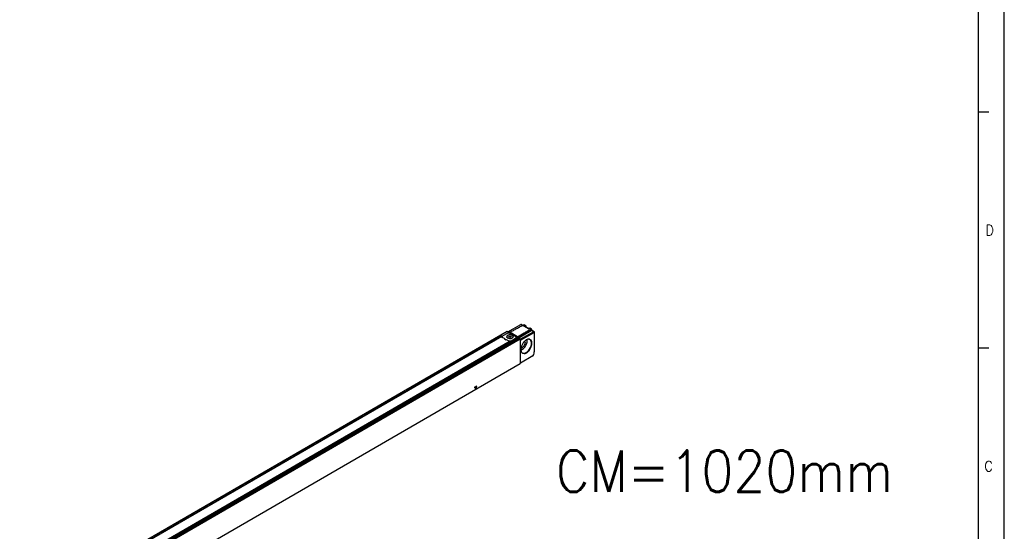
# Model space of a CAD drawing. Header units: millimetres. Extents: x -500 to 1397, y -592 to 328.
# Tile 9 of 15: x -96 to 94, y 14 to 113. Entities that reach past the tile are written whole.
import ezdxf

# ---------------------------------------------------------------- set-up
doc = ezdxf.new("R2010")
doc.units = ezdxf.units.MM
doc.layers.add('1', color=7, linetype='Continuous')
doc.styles.add('CONVERTER_11', font='txt.shx', dxfattribs={"width": 0.9})

# ---------------------------------------------------------------- blocks, each defined once
blk = doc.blocks.new('REGLA_S_CM-1240__11', base_point=(-812.41, -232.3))
at = {"color": 7, "linetype": 'Continuous'}
for p, q in [((-6.89, 263.1), (5.73, 270.15)), ((6.22, 270.19), (7.56, 269.41)), ((10.07, 269.18), (8.86, 269.88)), ((9.01, 268.5), (9.08, 268.47)), ((13.21, 266.08), (9.08, 268.47)), ((10.34, 267.74), (10.34, 268.64)), ((14.01, 266.53), (13.11, 266.03)), ((15.81, 265.86), (14.6, 266.56)), ((-798.93, -194.17), (-7.68, 263.79)), ((-12.82, 258.76), (-789.55, -190.79)), ((-12.86, 258.55), (-12.85, 258.67)), ((-12.79, 258.71), (-12.79, 258.23)), ((-12.44, 258.09), (-12.62, 257.99)), ((-12.44, 257.84), (-12.44, 258.22)), ((-10.21, 256.53), (-12.28, 257.73)), ((-7.61, 261.5), (-11.85, 259.04)), ((-7.89, 258.2), (-7.89, 258.37)), ((-7.53, 263.74), (-6.31, 262.52)), ((-7.03, 262.04), (-7.03, 261.73)), ((-6.92, 262.17), (-5.56, 262.96)), ((-6, 258.54), (-5.19, 259.01)), ((-5.71, 257.89), (-6, 258.54)), ((-5.71, 257.89), (-5.19, 258.2)), ((-4.59, 257.72), (-5.71, 257.89)), ((-4.96, 262.66), (-5.46, 262.95)), ((-5.19, 259.01), (-4.07, 258.84)), ((-5.19, 259.01), (-5.19, 258.2)), ((-5.19, 258.2), (-4.07, 258.02)), ((-5.07, 261.91), (0.94, 258.43)), ((0.52, 258.43), (-4.78, 261.5)), ((-4.07, 258.02), (-4.59, 257.72)), ((-4.07, 258.84), (-3.77, 258.19)), ((-4.07, 258.84), (-4.07, 258.02)), ((-3.77, 258.19), (-4.07, 258.02)), ((-3.72, 254.34), (0.52, 256.79)), ((-1.89, 258.2), (-1.89, 258.37)), ((1.11, 256.79), (1.11, 257.61)), ((1.45, 257.13), (1.45, 256.31)), ((1.53, 257.61), (1.52, 257.49)), ((2.75, 258.2), (2.46, 258.37)), ((2.89, 257.96), (2.89, 257.13)), ((2.92, 257), (15.68, 264.39)), ((3.08, 256.87), (4.82, 256.59)), ((5.01, 255.83), (17.96, 263.07)), ((5.22, 255.14), (18.31, 262.45)), ((18.45, 263.11), (16.02, 264.52)), ((18.66, 262.24), (18.66, 262.65)), ((18.66, 244.34), (18.66, 262.24)), ((-10.19, 256.44), (-8.49, 255.46)), ((-6.27, 254.25), (-8.34, 255.45)), ((-4.3, 252.98), (1.45, 256.31)), ((-4.3, 253.8), (-4.3, 252.98)), ((0.52, 255.98), (-3.72, 253.52)), ((5.01, 255.51), (5.01, 256.33)), ((5.01, 255.51), (5.22, 255.14)), ((5.01, 255.51), (5.01, 232.59)), ((5.22, 232.71), (5.22, 255.14)), ((17.28, 239.93), (5.22, 232.71)), ((4.97, 232.09), (-786.28, -225.87)), ((5.01, 232.59), (5.22, 232.71)), ((5.01, 232.18), (5.01, 232.59))]:
    blk.add_line(p, q, dxfattribs=at)
at = {"color": 3, "linetype": 'Continuous'}
for p, q in [((7.27, 269.26), (5.73, 270.15)), ((8.36, 269.85), (9.58, 269.14)), ((8.45, 268.51), (9.58, 269.14)), ((12.98, 265.89), (8.45, 268.51)), ((9.01, 268.5), (9.72, 268.89)), ((10.28, 267.78), (10.28, 268.56)), ((14.11, 266.52), (12.98, 265.89)), ((14.11, 266.52), (15.33, 265.81)), ((-798.78, -194.22), (-7.53, 263.74)), ((-12.85, 258.67), (-789.31, -190.72)), ((2.89, 257.13), (-788.36, -200.83)), ((-788.17, -201.09), (3.08, 256.87)), ((-786.43, -201.37), (4.82, 256.59)), ((-12.44, 258.15), (-12.65, 258.03)), ((-6.68, 262.24), (-5.46, 262.95)), ((-5.07, 261.63), (-5.07, 261.91)), ((2.46, 258.37), (-4.96, 262.66)), ((0.52, 255.98), (0.52, 256.79)), ((0.94, 258.07), (0.94, 258.43)), ((1.45, 257.13), (2.89, 257.96)), ((1.52, 257.49), (2.75, 258.2)), ((15.33, 265.81), (15.68, 265.2)), ((17.96, 263.07), (15.68, 264.39)), ((18.31, 262.45), (17.96, 263.07)), ((-786.24, -201.63), (5.01, 256.33)), ((-4.3, 253.8), (-781.17, -195.84)), ((-4.65, 253.92), (-781.11, -195.47)), ((-3.72, 253.52), (-3.72, 254.34)), ((5.01, 232.18), (-786.24, -225.77)), ((-38.28, 208.33), (-39.03, 209.4)), ((-38.88, 209.8), (-37.37, 210.67)), ((-37.22, 210.45), (-37.97, 208.51))]:
    blk.add_line(p, q, dxfattribs=at)
blk.add_arc((9.44, 268.9), 0.279, 359.02551, 59.8242, dxfattribs=at)
at = {"color": 7, "linetype": 'Continuous'}
for centre, radius, start, end in [((-6.65, 261.7), 0.541, 93.08565, 119.78), ((2.61, 257.96), 0.283, 0.03061, 59.96946)]:
    blk.add_arc(centre, radius, start, end, dxfattribs=at)
for points, knots in [([(-4.96, 262.66), (-3.85, 263.26), (-1.63, 264.46), (1.7, 266.25), (5.03, 268.05), (7.25, 269.25), (8.36, 269.85)], [0, 0, 0, 0, 3.780232, 7.560463, 11.347824, 15.135181, 15.135181, 15.135181, 15.135181]), ([(6.22, 270.19), (6.14, 270.21), (5.98, 270.27), (5.82, 270.19), (5.73, 270.15)], [0, 0, 0, 0, 0.2285345, 0.507372, 0.507372, 0.507372, 0.507372]), ([(8.86, 269.88), (8.81, 269.9), (8.72, 269.94), (8.57, 269.93), (8.46, 269.89), (8.39, 269.86), (8.36, 269.85)], [0, 0, 0, 0, 0.1484705, 0.312642, 0.4122035, 0.5188611, 0.5188611, 0.5188611, 0.5188611]), ([(8.45, 268.51), (8.49, 268.51), (8.59, 268.53), (8.75, 268.54), (8.9, 268.53), (8.98, 268.51), (9.01, 268.5)], [0, 0, 0, 0, 0.1234289, 0.3107978, 0.4569802, 0.5682655, 0.5682655, 0.5682655, 0.5682655]), ([(10.07, 269.18), (10.12, 269.15), (10.19, 269.09), (10.27, 268.98), (10.32, 268.83), (10.33, 268.72), (10.34, 268.64)], [0, 0, 0, 0, 0.1655065, 0.2783599, 0.4145034, 0.6266953, 0.6266953, 0.6266953, 0.6266953]), ([(13.11, 266.03), (13.1, 266.02), (13.08, 266.01), (13.04, 265.97), (13.01, 265.93), (12.99, 265.9), (12.98, 265.89)], [0, 0, 0, 0, 0.0428968, 0.0907963, 0.1427579, 0.1986766, 0.1986766, 0.1986766, 0.1986766]), ([(14.03, 266.54), (14.09, 266.57), (14.19, 266.61), (14.35, 266.63), (14.48, 266.62), (14.56, 266.58), (14.6, 266.56)], [0, 0, 0, 0, 0.190472, 0.3153087, 0.4818223, 0.5906427, 0.5906427, 0.5906427, 0.5906427]), ([(-12.28, 257.73), (-12.45, 257.84), (-12.75, 258.04), (-12.83, 258.39), (-12.86, 258.55)], [0, 0, 0, 0, 0.573572, 1.041979, 1.041979, 1.041979, 1.041979]), ([(-12.85, 258.67), (-12.85, 258.68), (-12.85, 258.7), (-12.84, 258.73), (-12.83, 258.75), (-12.82, 258.76), (-12.82, 258.76)], [0, 0, 0, 0, 0.0290335, 0.0618154, 0.0905972, 0.1006462, 0.1006462, 0.1006462, 0.1006462]), ([(-12.82, 258.76), (-12.81, 258.76), (-12.81, 258.76), (-12.79, 258.77), (-12.79, 258.73), (-12.79, 258.71), (-12.79, 258.71)], [0, 0, 0, 0, 0.00678221, 0.01356443, 0.04625814, 0.07032487, 0.07032487, 0.07032487, 0.07032487]), ([(-11.85, 259.04), (-12.02, 258.93), (-12.33, 258.73), (-12.4, 258.38), (-12.44, 258.22)], [0, 0, 0, 0, 0.573572, 1.041979, 1.041979, 1.041979, 1.041979]), ([(-12.44, 258.22), (-12.43, 258.13), (-12.41, 257.94), (-12.29, 257.78), (-12.22, 257.7)], [0, 0, 0, 0, 0.2757597, 0.5755629, 0.5755629, 0.5755629, 0.5755629]), ([(-8.34, 255.45), (-8.81, 255.49), (-9.63, 255.57), (-10.04, 256.25), (-10.21, 256.53)], [0, 0, 0, 0, 1.332097, 2.278226, 2.278226, 2.278226, 2.278226]), ([(-1.79, 258.37), (-1.9, 258.69), (-2.15, 259.45), (-3.43, 260.02), (-4.89, 260.24), (-6.35, 260.02), (-7.63, 259.45), (-7.88, 258.69), (-7.99, 258.37)], [0, 0, 0, 0, 0.988581, 2.299572, 3.868095, 5.436619, 6.74761, 7.736191, 7.736191, 7.736191, 7.736191]), ([(-7.74, 258.91), (-7.8, 258.81), (-7.93, 258.62), (-7.97, 258.4), (-7.99, 258.29)], [0, 0, 0, 0, 0.349823, 0.6802781, 0.6802781, 0.6802781, 0.6802781]), ([(-7.99, 258.37), (-7.93, 258.12), (-7.81, 257.58), (-7.34, 257.27), (-7.08, 257.1)], [0, 0, 0, 0, 0.72603, 1.615067, 1.615067, 1.615067, 1.615067]), ([(-1.89, 258.37), (-1.99, 258.68), (-2.23, 259.41), (-3.47, 259.96), (-4.89, 260.18), (-6.31, 259.96), (-7.55, 259.41), (-7.79, 258.68), (-7.89, 258.37)], [0, 0, 0, 0, 0.956691, 2.225392, 3.743318, 5.261244, 6.529945, 7.486636, 7.486636, 7.486636, 7.486636]), ([(-7.89, 258.37), (-7.84, 258.13), (-7.72, 257.6), (-7.26, 257.3), (-7.01, 257.14)], [0, 0, 0, 0, 0.70261, 1.562968, 1.562968, 1.562968, 1.562968]), ([(-7.77, 257.73), (-7.81, 257.8), (-7.87, 257.96), (-7.88, 258.12), (-7.89, 258.2)], [0, 0, 0, 0, 0.2514234, 0.4959721, 0.4959721, 0.4959721, 0.4959721]), ([(-7.68, 263.79), (-7.65, 263.79), (-7.6, 263.8), (-7.55, 263.76), (-7.53, 263.74)], [0, 0, 0, 0, 0.0695574, 0.1640678, 0.1640678, 0.1640678, 0.1640678]), ([(-7.08, 257.1), (-6.56, 256.89), (-5.47, 256.47), (-3.8, 256.62), (-2.26, 257.14), (-1.93, 258), (-1.79, 258.37)], [0, 0, 0, 0, 1.661471, 3.455453, 4.99559, 6.12102, 6.12102, 6.12102, 6.12102]), ([(-6.92, 262.17), (-6.93, 262.16), (-6.96, 262.15), (-7, 262.12), (-7.02, 262.08), (-7.03, 262.06), (-7.03, 262.04), (-7.03, 262.04)], [0, 0, 0, 0, 0.0400546, 0.0934012, 0.1351929, 0.1626732, 0.1788051, 0.1788051, 0.1788051, 0.1788051]), ([(-7.01, 257.14), (-6.5, 256.94), (-5.45, 256.53), (-3.83, 256.68), (-2.34, 257.18), (-2.02, 258.01), (-1.89, 258.37)], [0, 0, 0, 0, 1.607876, 3.343987, 4.834442, 5.923568, 5.923568, 5.923568, 5.923568]), ([(-6.68, 262.24), (-6.39, 262.24), (-5.82, 262.24), (-5.31, 262.01), (-5.07, 261.91)], [0, 0, 0, 0, 0.875241, 1.666828, 1.666828, 1.666828, 1.666828]), ([(-5.56, 262.96), (-5.54, 262.97), (-5.51, 262.98), (-5.47, 262.96), (-5.46, 262.95)], [0, 0, 0, 0, 0.0468022, 0.1042475, 0.1042475, 0.1042475, 0.1042475]), ([(-1.79, 258.29), (-1.81, 258.4), (-1.85, 258.62), (-1.98, 258.81), (-2.04, 258.91)], [0, 0, 0, 0, 0.3304954, 0.6803614, 0.6803614, 0.6803614, 0.6803614]), ([(-1.89, 258.2), (-1.9, 258.11), (-1.91, 257.92), (-2, 257.75), (-2.04, 257.66)], [0, 0, 0, 0, 0.2798692, 0.5704428, 0.5704428, 0.5704428, 0.5704428]), ([(1.11, 257.61), (1.07, 257.77), (0.99, 258.12), (0.69, 258.32), (0.52, 258.43)], [0, 0, 0, 0, 0.468406, 1.041979, 1.041979, 1.041979, 1.041979]), ([(0.52, 256.79), (0.69, 256.9), (0.99, 257.1), (1.07, 257.45), (1.11, 257.61)], [0, 0, 0, 0, 0.573572, 1.041979, 1.041979, 1.041979, 1.041979]), ([(0.52, 255.98), (0.69, 256.09), (0.99, 256.29), (1.07, 256.64), (1.11, 256.79)], [0, 0, 0, 0, 0.573572, 1.041979, 1.041979, 1.041979, 1.041979]), ([(0.94, 258.43), (1.11, 258.32), (1.41, 258.12), (1.49, 257.77), (1.53, 257.61)], [0, 0, 0, 0, 0.573572, 1.041979, 1.041979, 1.041979, 1.041979]), ([(1.11, 257.34), (1.18, 257.29), (1.32, 257.17), (1.41, 257.02), (1.45, 256.95)], [0, 0, 0, 0, 0.2784394, 0.5274307, 0.5274307, 0.5274307, 0.5274307]), ([(1.45, 257.13), (1.45, 257.16), (1.46, 257.23), (1.48, 257.32), (1.5, 257.41), (1.51, 257.47), (1.52, 257.49)], [0, 0, 0, 0, 0.0923988, 0.209338, 0.2900054, 0.3724617, 0.3724617, 0.3724617, 0.3724617]), ([(2.46, 258.37), (3.54, 258.99), (5.68, 260.23), (8.89, 262.09), (12.11, 263.95), (14.26, 265.19), (15.33, 265.81)], [0, 0, 0, 0, 3.712795, 7.42559, 11.145389, 14.865192, 14.865192, 14.865192, 14.865192]), ([(2.89, 257.8), (3.95, 258.41), (6.07, 259.63), (9.26, 261.48), (12.46, 263.34), (14.61, 264.58), (15.68, 265.2)], [0, 0, 0, 0, 3.671944, 7.343887, 11.063257, 14.780058, 14.780058, 14.780058, 14.780058]), ([(3.08, 256.87), (3.03, 256.89), (2.93, 256.95), (2.9, 257.07), (2.89, 257.13)], [0, 0, 0, 0, 0.1603525, 0.3392879, 0.3392879, 0.3392879, 0.3392879]), ([(4.82, 256.59), (4.87, 256.56), (4.97, 256.51), (5, 256.39), (5.01, 256.33)], [0, 0, 0, 0, 0.1603525, 0.3392879, 0.3392879, 0.3392879, 0.3392879]), ([(15.81, 265.86), (15.76, 265.88), (15.67, 265.92), (15.53, 265.9), (15.42, 265.86), (15.36, 265.83), (15.33, 265.81)], [0, 0, 0, 0, 0.1430297, 0.301851, 0.3988723, 0.5033664, 0.5033664, 0.5033664, 0.5033664]), ([(16.02, 265), (16.01, 265.05), (16.01, 265.13), (15.93, 265.23), (15.8, 265.26), (15.72, 265.22), (15.68, 265.2)], [0, 0, 0, 0, 0.1339242, 0.2472862, 0.3601591, 0.4968797, 0.4968797, 0.4968797, 0.4968797]), ([(16.02, 264.48), (15.96, 264.48), (15.84, 264.47), (15.74, 264.42), (15.68, 264.39)], [0, 0, 0, 0, 0.162662, 0.3515403, 0.3515403, 0.3515403, 0.3515403]), ([(16.01, 265.42), (16.01, 265.46), (16.01, 265.56), (15.97, 265.68), (15.91, 265.79), (15.84, 265.84), (15.81, 265.86)], [0, 0, 0, 0, 0.1237187, 0.2780411, 0.376244, 0.5050087, 0.5050087, 0.5050087, 0.5050087]), ([(16.01, 265.42), (16.01, 265.39), (16.01, 265.32), (16.02, 265.21), (16.02, 265.11), (16.02, 265.04), (16.02, 265)], [0, 0, 0, 0, 0.1049516, 0.2099032, 0.3148546, 0.4198058, 0.4198058, 0.4198058, 0.4198058]), ([(16.02, 264.52), (16.02, 264.6), (16.02, 264.76), (16.02, 264.92), (16.02, 265)], [0, 0, 0, 0, 0.2381503, 0.4827262, 0.4827262, 0.4827262, 0.4827262]), ([(16.02, 264.48), (16.02, 264.48), (16.02, 264.5), (16.02, 264.51), (16.02, 264.52)], [0, 0, 0, 0, 0.02013951, 0.04152316, 0.04152316, 0.04152316, 0.04152316]), ([(17.96, 263.07), (18.05, 263.11), (18.21, 263.19), (18.38, 263.13), (18.45, 263.11)], [0, 0, 0, 0, 0.2788376, 0.507372, 0.507372, 0.507372, 0.507372]), ([(18.31, 262.45), (18.4, 262.48), (18.59, 262.53), (18.64, 262.34), (18.66, 262.24)], [0, 0, 0, 0, 0.2468009, 0.4954625, 0.4954625, 0.4954625, 0.4954625]), ([(18.45, 263.11), (18.51, 263.06), (18.64, 262.93), (18.65, 262.75), (18.66, 262.65)], [0, 0, 0, 0, 0.2328484, 0.5182881, 0.5182881, 0.5182881, 0.5182881]), ([(-4.65, 253.92), (-4.95, 253.92), (-5.51, 253.92), (-6.02, 254.15), (-6.27, 254.25)], [0, 0, 0, 0, 0.875241, 1.666828, 1.666828, 1.666828, 1.666828]), ([(-5.89, 254.08), (-5.51, 254.03), (-4.76, 253.92), (-4.06, 254.2), (-3.72, 254.34)], [0, 0, 0, 0, 1.137157, 2.217642, 2.217642, 2.217642, 2.217642]), ([(-4.3, 253.8), (-4.31, 253.82), (-4.32, 253.86), (-4.39, 253.89), (-4.46, 253.91), (-4.54, 253.92), (-4.62, 253.92), (-4.65, 253.92)], [0, 0, 0, 0, 0.0637659, 0.132437, 0.1843987, 0.2871357, 0.3979618, 0.3979618, 0.3979618, 0.3979618]), ([(-4.3, 253.29), (-4.2, 253.32), (-4, 253.38), (-3.81, 253.47), (-3.72, 253.52)], [0, 0, 0, 0, 0.3193034, 0.6252407, 0.6252407, 0.6252407, 0.6252407]), ([(5.5, 245.92), (5.62, 244.81), (5.83, 242.77), (9.25, 241.66), (12.35, 243.64), (14.91, 246.77), (16.31, 250.56), (16.43, 254.23), (13.68, 256.54), (11.82, 255.67), (10.8, 255.19)], [0, 0, 0, 0, 3.066068, 5.646588, 9.092091, 13.401089, 17.695083, 21.107482, 23.679621, 26.777197, 26.777197, 26.777197, 26.777197]), ([(10.63, 255.09), (9.96, 254.58), (8.56, 253.5), (7.02, 251.27), (5.85, 248.82), (5.62, 247.07), (5.5, 246.24)], [0, 0, 0, 0, 2.517234, 5.276536, 8.035837, 10.553071, 10.553071, 10.553071, 10.553071]), ([(5.61, 247.22), (5.77, 247.27), (6.1, 247.36), (6.41, 247.53), (6.57, 247.61)], [0, 0, 0, 0, 0.4963, 1.038676, 1.038676, 1.038676, 1.038676]), ([(6.57, 245.62), (7.59, 246.44), (9.73, 248.16), (11.19, 251.28), (11.76, 253.83), (11.65, 255.01), (11.6, 255.56)], [0, 0, 0, 0, 3.905208, 8.117215, 10.026438, 11.669848, 11.669848, 11.669848, 11.669848]), ([(6.57, 247.61), (7.25, 248.16), (8.66, 249.3), (9.65, 251.42), (10.04, 253.22), (9.89, 254.11), (9.83, 254.51)], [0, 0, 0, 0, 2.587261, 5.377782, 6.829452, 8.044469, 8.044469, 8.044469, 8.044469]), ([(6.97, 242.8), (7.77, 242.62), (9.61, 242.2), (12.32, 244.17), (14.53, 246.92), (15.82, 250.21), (16.17, 253.54), (14.89, 254.93), (14.34, 255.53)], [0, 0, 0, 0, 2.344815, 5.465268, 9.212081, 12.958894, 16.079347, 18.424162, 18.424162, 18.424162, 18.424162]), ([(10.8, 255.19), (10.77, 255.18), (10.72, 255.14), (10.66, 255.11), (10.63, 255.09)], [0, 0, 0, 0, 0.1008763, 0.2027351, 0.2027351, 0.2027351, 0.2027351]), ([(14.34, 255.53), (13.79, 255.69), (12.58, 256.05), (11.43, 255.5), (10.8, 255.19)], [0, 0, 0, 0, 1.65531, 3.667405, 3.667405, 3.667405, 3.667405]), ([(5.5, 246.24), (5.5, 246.22), (5.5, 246.18), (5.5, 246.15), (5.5, 246.13)], [0, 0, 0, 0, 0.0534108, 0.106587, 0.106587, 0.106587, 0.106587]), ([(5.5, 246.13), (5.5, 246.11), (5.5, 246.08), (5.5, 246.05), (5.5, 246.03)], [0, 0, 0, 0, 0.04816634, 0.09617226, 0.09617226, 0.09617226, 0.09617226]), ([(5.5, 246.03), (5.5, 246.01), (5.5, 245.98), (5.5, 245.94), (5.5, 245.92)], [0, 0, 0, 0, 0.0552586, 0.1102746, 0.1102746, 0.1102746, 0.1102746]), ([(5.5, 245.92), (5.56, 245.25), (5.67, 244.02), (6.57, 243.18), (6.97, 242.8)], [0, 0, 0, 0, 1.947912, 3.560453, 3.560453, 3.560453, 3.560453]), ([(5.58, 245.16), (5.74, 245.22), (6.08, 245.35), (6.4, 245.53), (6.57, 245.62)], [0, 0, 0, 0, 0.529026, 1.090755, 1.090755, 1.090755, 1.090755]), ([(17.28, 239.93), (17.33, 239.97), (17.44, 240.05), (17.5, 240.17), (17.54, 240.23)], [0, 0, 0, 0, 0.1883154, 0.3957472, 0.3957472, 0.3957472, 0.3957472]), ([(17.54, 240.23), (17.86, 240.91), (18.47, 242.22), (18.6, 243.66), (18.66, 244.34)], [0, 0, 0, 0, 2.254225, 4.290005, 4.290005, 4.290005, 4.290005]), ([(4.97, 232.09), (4.98, 232.1), (5.01, 232.13), (5.01, 232.16), (5.01, 232.18)], [0, 0, 0, 0, 0.0465697, 0.1036576, 0.1036576, 0.1036576, 0.1036576])]:
    blk.add_open_spline(points, degree=3, knots=knots, dxfattribs=at)
at = {"color": 3, "linetype": 'Continuous'}
for points, knots in [([(9.58, 269.14), (9.67, 269.18), (9.83, 269.26), (10, 269.21), (10.07, 269.18)], [0, 0, 0, 0, 0.2788376, 0.507372, 0.507372, 0.507372, 0.507372]), ([(9.72, 268.89), (9.87, 268.94), (10.17, 269.02), (10.24, 268.72), (10.28, 268.56)], [0, 0, 0, 0, 0.3948815, 0.79274, 0.79274, 0.79274, 0.79274]), ([(10.34, 268.64), (10.33, 268.63), (10.32, 268.59), (10.29, 268.57), (10.28, 268.56)], [0, 0, 0, 0, 0.0468406, 0.1041979, 0.1041979, 0.1041979, 0.1041979]), ([(14.03, 266.54), (14.05, 266.54), (14.07, 266.54), (14.1, 266.53), (14.11, 266.52)], [0, 0, 0, 0, 0.03634493, 0.07903491, 0.07903491, 0.07903491, 0.07903491]), ([(14.11, 266.52), (14.2, 266.56), (14.35, 266.64), (14.52, 266.59), (14.6, 266.56)], [0, 0, 0, 0, 0.2788376, 0.507372, 0.507372, 0.507372, 0.507372]), ([(-38.88, 209.8), (-38.94, 209.74), (-39.06, 209.63), (-39.04, 209.48), (-39.03, 209.4)], [0, 0, 0, 0, 0.2443305, 0.4481876, 0.4481876, 0.4481876, 0.4481876]), ([(-37.22, 210.45), (-37.2, 210.54), (-37.16, 210.69), (-37.31, 210.68), (-37.37, 210.67)], [0, 0, 0, 0, 0.2036598, 0.3571808, 0.3571808, 0.3571808, 0.3571808]), ([(-38.28, 208.33), (-38.22, 208.32), (-38.08, 208.29), (-38.01, 208.43), (-37.97, 208.51)], [0, 0, 0, 0, 0.1536528, 0.3979015, 0.3979015, 0.3979015, 0.3979015])]:
    blk.add_open_spline(points, degree=3, knots=knots, dxfattribs=at)
at = {"color": 7, "linetype": 'Continuous'}
for points in [[(14.01, 266.53), (14.01, 266.53), (14.02, 266.53), (14.03, 266.54), (14.03, 266.54)], [(-4.78, 261.5), (-5.25, 261.67), (-6.2, 262.01), (-7.14, 261.67), (-7.61, 261.5)]]:
    blk.add_open_spline(points, degree=3, dxfattribs=at)
blk = doc.blocks.new('REGLA_S-1020__12', base_point=(-812.41, -246.45))
blk.add_blockref('REGLA_S_CM-1240__11', (-812.41, -232.3))
blk = doc.blocks.new('Iso0', base_point=(-732.75, -185))
blk.add_blockref('REGLA_S-1020__12', (-812.41, -246.45))
blk = doc.blocks.new('_A2', base_point=(89.41, -87.22))
at = {"layer": '1', "color": 2, "linetype": 'Continuous'}
for p, q in [((94.41, -92.22), (94.41, 327.78)), ((91.41, 95.01), (89.41, 95.01)), ((91.41, 49.45), (89.41, 49.45))]:
    blk.add_line(p, q, dxfattribs=at)
at = {"layer": '1', "color": 7, "linetype": 'Continuous'}
blk.add_line((89.41, -87.22), (89.41, 322.78), dxfattribs=at)
at = {"layer": '1', "color": 2, "char_height": 2, "attachment_point": 6, "line_spacing_factor": 1.20048, "style": 'CONVERTER_11'}
for s, insert in [('D', (92.4, 72.23)), ('C', (92.19, 26.67))]:
    blk.add_mtext(s, dxfattribs=dict(at, insert=insert))

msp = doc.modelspace()

# ---------------------------------------------------------------- block references
msp.add_blockref('_A2', (89.41, -87.22))
at = {"xscale": 0.2, "yscale": 0.2, "zscale": 0.2}
msp.add_blockref('Iso0', (-146.55, -37), dxfattribs=at)

# ---------------------------------------------------------------- texts
at = {"layer": '1', "color": 2, "style": 'CONVERTER_11', "width": 0.9}
msp.add_text('CM=1020mm', height=8, dxfattribs=at).set_placement((7.89, 21.72))

doc.saveas('drawing.dxf')
